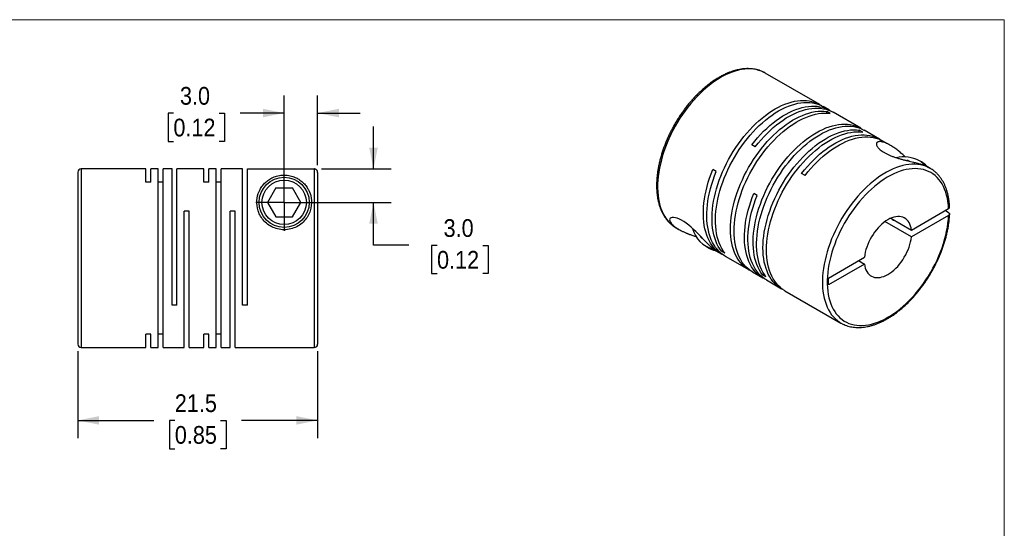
# Model space of a CAD drawing. Header units: millimetres. Extents: x 0 to 140, y 0 to 108.
# Tile 3 of 3: x 51 to 140, y 62 to 108. Entities that reach past the tile are written whole.
import ezdxf

# ---------------------------------------------------------------- set-up
doc = ezdxf.new("R2010")
doc.units = ezdxf.units.MM
doc.header["$LTSCALE"] = 0.5
doc.linetypes.add('SLD-Solid', pattern=[0])
doc.layers.add('SLD-0', color=7, linetype='SLD-Solid', lineweight=25)
doc.styles.add('SLDTEXTSTYLE0', font='GOTHIC.TTF', dxfattribs={"width": 0.913})
doc.dimstyles.new('SLDDIMSTYLE2', dxfattribs={"dimtxt": 1.5875, "dimasz": 1.905, "dimexe": 0, "dimexo": 0.0625, "dimgap": 0.396875, "dimtad": 0, "dimtih": 1, "dimtoh": 1, "dimdec": 1, "dimrnd": 1e-09, "dimzin": 4, "dimdsep": 46, "dimtxsty": 'SLDTEXTSTYLE0', "dimsah": 1, "dimcen": 0.09, "dimadec": 0, "dimazin": 1, "dimtfac": 1, "dimtdec": 1, "dimtmove": 0, "dimatfit": 0, "dimfxl": 0, "dimfrac": 2, "dimtolj": 1, "dimtzin": 12, "dimarcsym": 0})
doc.dimstyles.new('SLDDIMSTYLE4', dxfattribs={"dimtxt": 1.5875, "dimasz": 1.905, "dimexe": 0, "dimexo": 0.0625, "dimgap": 0.396875, "dimtad": 0, "dimtih": 1, "dimtoh": 1, "dimdec": 1, "dimrnd": 1e-09, "dimzin": 12, "dimdsep": 46, "dimtxsty": 'SLDTEXTSTYLE0', "dimsah": 1, "dimcen": 0.09, "dimadec": 0, "dimazin": 3, "dimtfac": 1, "dimtdec": 1, "dimtofl": 0, "dimtmove": 0, "dimatfit": 3, "dimfxl": 0, "dimfrac": 2, "dimtolj": 1, "dimtzin": 12, "dimarcsym": 0})

# ---------------------------------------------------------------- blocks, each defined once
blk = doc.blocks.new('Block2')
at = {"color": 7, "linetype": 'SLD-Solid', "lineweight": 18}
for p, q in [((139.701, 107.951), (0.001, 107.951)), ((139.701, 0.001), (139.701, 107.951))]:
    blk.add_line(p, q, dxfattribs=at)
blk = doc.blocks.new('_D_6')
at = {"layer": 'SLD-0'}
for p, q in [((75.154, 92.224), (75.154, 101.177)), ((78.154, 94.915), (78.154, 101.177)), ((65.225, 99.577), (64.741, 99.577)), ((64.741, 99.577), (64.741, 97.057)), ((69.33, 99.577), (69.814, 99.577)), ((69.814, 99.577), (69.814, 97.057)), ((75.154, 99.589), (71.206, 99.589)), ((78.154, 99.589), (81.964, 99.589)), ((64.741, 97.057), (65.225, 97.057)), ((69.814, 97.057), (69.33, 97.057))]:
    blk.add_line(p, q, dxfattribs=at)
for points in [[(75.154, 99.589), (73.249, 99.97), (73.249, 99.208)], [(78.154, 99.589), (80.059, 99.208), (80.059, 99.97)]]:
    blk.add_solid(points, dxfattribs=at)
at = {"layer": 'SLD-0', "char_height": 1.5875, "attachment_point": 1, "style": 'SLDTEXTSTYLE0'}
for s, insert in [('3.0', (65.812, 101.927)), ('0.12', (65.225, 99.085))]:
    blk.add_mtext(s, dxfattribs=dict(at, insert=insert))
blk = doc.blocks.new('_D_7')
at = {"layer": 'SLD-0'}
for p, q in [((83.16, 94.58), (83.16, 98.39)), ((78.489, 94.58), (84.748, 94.58)), ((75.789, 91.589), (84.748, 91.589)), ((83.16, 87.746), (83.16, 91.589)), ((86.335, 87.746), (83.16, 87.746)), ((88.855, 87.734), (88.371, 87.734)), ((88.371, 87.734), (88.371, 85.214)), ((92.96, 87.734), (93.444, 87.734)), ((93.444, 87.734), (93.444, 85.214)), ((88.371, 85.214), (88.855, 85.214)), ((93.444, 85.214), (92.96, 85.214))]:
    blk.add_line(p, q, dxfattribs=at)
for points in [[(83.16, 94.58), (83.541, 96.485), (82.779, 96.485)], [(83.16, 91.589), (82.779, 89.684), (83.541, 89.684)]]:
    blk.add_solid(points, dxfattribs=at)
at = {"layer": 'SLD-0', "char_height": 1.5875, "attachment_point": 1, "style": 'SLDTEXTSTYLE0'}
for s, insert in [('3.0', (89.441, 90.084)), ('0.12', (88.855, 87.241))]:
    blk.add_mtext(s, dxfattribs=dict(at, insert=insert))
blk = doc.blocks.new('_D_8')
at = {"layer": 'SLD-0'}
for p, q in [((56.654, 78.254), (56.654, 70.473)), ((78.154, 78.254), (78.154, 70.473)), ((56.654, 72.061), (63.476, 72.061)), ((65.351, 72.049), (64.868, 72.049)), ((64.868, 72.049), (64.868, 69.529)), ((69.457, 72.049), (69.941, 72.049)), ((69.941, 72.049), (69.941, 69.529)), ((78.154, 72.061), (71.332, 72.061)), ((64.868, 69.529), (65.351, 69.529)), ((69.941, 69.529), (69.457, 69.529))]:
    blk.add_line(p, q, dxfattribs=at)
for points in [[(56.654, 72.061), (58.559, 71.68), (58.559, 72.442)], [(78.154, 72.061), (76.249, 72.442), (76.249, 71.68)]]:
    blk.add_solid(points, dxfattribs=at)
at = {"layer": 'SLD-0', "char_height": 1.5875, "attachment_point": 1, "style": 'SLDTEXTSTYLE0'}
for s, insert in [('21.5', (65.351, 74.399)), ('0.85', (65.351, 71.556))]:
    blk.add_mtext(s, dxfattribs=dict(at, insert=insert))
blk = doc.blocks.new('SW_CENTERMARKSYMBOL_3')
at = {"layer": 'SLD-0', "color": 0}
for q in [(0, 2.54), (-2.54, 0), (0, -2.54), (2.54, 0)]:
    blk.add_line((0, 0), q, dxfattribs=at)

msp = doc.modelspace()

# ---------------------------------------------------------------- linework, layer by layer
for p, q in [((118.28, 103.168), (118.248, 103.186)), ((123.159, 100.352), (118.28, 103.168)), ((124.042, 99.841), (123.47, 100.172)), ((124.102, 99.558), (123.79, 99.738)), ((123.79, 99.585), (123.79, 99.738)), ((126.843, 98.225), (124.354, 99.662)), ((127.008, 97.881), (126.697, 98.06)), ((126.697, 97.907), (126.697, 98.06)), ((128.504, 97.266), (127.154, 98.045)), ((129.48, 96.702), (128.815, 97.086)), ((117.384, 96.579), (117.073, 96.758)), ((131.073, 95.347), (130.965, 95.33)), ((131.073, 95.347), (131.201, 95.273)), ((131.073, 95.303), (131.073, 95.347)), ((132.276, 95.216), (132.092, 95.322)), ((62.754, 94.589), (56.954, 94.589)), ((56.954, 94.589), (56.954, 78.589)), ((62.754, 93.398), (62.754, 94.589)), ((63.854, 94.589), (63.194, 94.589)), ((63.194, 93.398), (63.194, 94.589)), ((63.854, 78.589), (63.854, 94.589)), ((65.104, 94.589), (64.294, 94.589)), ((64.294, 78.589), (64.294, 94.589)), ((65.104, 82.389), (65.104, 94.589)), ((67.964, 94.589), (65.544, 94.589)), ((65.544, 82.389), (65.544, 94.589)), ((67.964, 93.398), (67.964, 94.589)), ((69.064, 94.589), (68.404, 94.589)), ((68.404, 93.398), (68.404, 94.589)), ((69.064, 78.589), (69.064, 94.589)), ((71.414, 94.589), (69.504, 94.589)), ((69.504, 78.589), (69.504, 94.589)), ((71.414, 82.389), (71.414, 94.589)), ((71.854, 82.389), (71.854, 94.58)), ((71.854, 94.58), (77.854, 94.58)), ((77.854, 94.58), (77.854, 78.589)), ((113.878, 94.343), (113.566, 94.522)), ((133.058, 94.637), (132.818, 94.776)), ((133.071, 94.629), (133.058, 94.637)), ((56.654, 94.289), (56.654, 78.889)), ((78.154, 94.28), (78.154, 78.889)), ((121.846, 94.003), (121.535, 94.182)), ((63.194, 93.398), (62.754, 93.398)), ((64.294, 93.398), (63.854, 93.398)), ((68.404, 93.398), (67.964, 93.398)), ((69.504, 93.398), (69.064, 93.398)), ((74.404, 92.889), (73.653, 91.589)), ((74.404, 92.889), (75.905, 92.889)), ((76.655, 91.589), (75.905, 92.889)), ((117.562, 92.216), (117.251, 92.396)), ((73.653, 91.589), (74.404, 90.289)), ((75.905, 90.289), (76.655, 91.589)), ((131.375, 89.107), (134.709, 91.032)), ((66.644, 90.789), (66.204, 90.789)), ((66.204, 78.589), (66.204, 90.789)), ((66.644, 78.589), (66.644, 90.789)), ((70.754, 90.789), (70.314, 90.789)), ((70.314, 78.589), (70.314, 90.789)), ((70.754, 78.589), (70.754, 90.789)), ((74.404, 90.289), (75.905, 90.289)), ((129.535, 90.169), (131.375, 89.107)), ((134.709, 90.419), (131.375, 88.495)), ((134.709, 90.664), (134.391, 90.848)), ((110.28, 89.311), (110.521, 89.172)), ((131.375, 88.495), (129.005, 89.863)), ((112.45, 88.576), (112.49, 88.471)), ((112.529, 88.493), (112.49, 88.471)), ((112.621, 88.396), (112.49, 88.471)), ((113.021, 87.601), (113.205, 87.495)), ((113.857, 87.246), (114.381, 86.944)), ((114.344, 87.214), (114.477, 87.291)), ((114.655, 87.035), (114.344, 87.214)), ((114.693, 86.764), (116.821, 85.536)), ((123.932, 84.81), (127.166, 86.677)), ((127.166, 86.065), (123.932, 84.198)), ((126.635, 86.371), (127.166, 86.065)), ((117.132, 85.356), (118.065, 84.817)), ((118.028, 85.088), (118.161, 85.164)), ((118.339, 84.908), (118.028, 85.088)), ((123.932, 84.198), (123.932, 84.81)), ((118.377, 84.637), (119.727, 83.858)), ((120.038, 83.678), (125.059, 80.78)), ((65.544, 82.389), (65.104, 82.389)), ((71.854, 82.389), (71.414, 82.389)), ((125.059, 80.78), (125.093, 80.76)), ((63.194, 79.78), (62.754, 79.78)), ((62.754, 78.589), (62.754, 79.78)), ((63.194, 78.589), (63.194, 79.78)), ((64.294, 79.78), (63.854, 79.78)), ((68.404, 79.78), (67.964, 79.78)), ((67.964, 78.589), (67.964, 79.78)), ((68.404, 78.589), (68.404, 79.78)), ((69.504, 79.78), (69.064, 79.78)), ((56.954, 78.589), (62.754, 78.589)), ((63.194, 78.589), (63.854, 78.589)), ((64.294, 78.589), (66.204, 78.589)), ((66.644, 78.589), (67.964, 78.589)), ((68.404, 78.589), (69.064, 78.589)), ((69.504, 78.589), (70.314, 78.589)), ((70.754, 78.589), (77.854, 78.589))]:
    msp.add_line(p, q)
at = {"flags": 128}
for points in [[(118.248, 103.186), (118.153, 103.237), (117.933, 103.336), (117.704, 103.416), (117.465, 103.477), (117.218, 103.518), (116.963, 103.54), (116.7, 103.541), (116.431, 103.523), (116.156, 103.485), (115.876, 103.428), (115.592, 103.351), (115.304, 103.255), (115.013, 103.14), (114.721, 103.007), (114.427, 102.855), (114.133, 102.685), (113.839, 102.498), (113.546, 102.294), (113.256, 102.073), (112.968, 101.837), (112.684, 101.585), (112.404, 101.319), (112.129, 101.04), (111.86, 100.747), (111.597, 100.442), (111.342, 100.126), (111.094, 99.799), (110.856, 99.463), (110.626, 99.118), (110.407, 98.765), (110.198, 98.405), (110, 98.04), (109.813, 97.669), (109.639, 97.295), (109.477, 96.918), (109.328, 96.539), (109.192, 96.159), (109.071, 95.78), (108.963, 95.401), (108.87, 95.025), (108.791, 94.653), (108.727, 94.284), (108.679, 93.921), (108.645, 93.564), (108.627, 93.214), (108.624, 92.873), (108.636, 92.541), (108.663, 92.218), (108.706, 91.907), (108.764, 91.607), (108.836, 91.32), (108.924, 91.046), (109.026, 90.786), (109.142, 90.541), (109.272, 90.311), (109.415, 90.097), (109.572, 89.9), (109.741, 89.72), (109.923, 89.558), (110.117, 89.414), (110.28, 89.311)], [(114.344, 87.214), (114.197, 87.422), (114.063, 87.645), (113.943, 87.884), (113.836, 88.138), (113.744, 88.406), (113.667, 88.688), (113.604, 88.982), (113.556, 89.288), (113.523, 89.605), (113.505, 89.932), (113.503, 90.269), (113.515, 90.614), (113.543, 90.967), (113.586, 91.326), (113.644, 91.691), (113.716, 92.061), (113.803, 92.434), (113.905, 92.81), (114.02, 93.188), (114.15, 93.566), (114.292, 93.944), (114.448, 94.32), (114.617, 94.694), (114.797, 95.065), (114.99, 95.431), (115.193, 95.792), (115.407, 96.146), (115.631, 96.494), (115.865, 96.832), (116.108, 97.162), (116.358, 97.482), (116.616, 97.791), (116.881, 98.088), (117.153, 98.373), (117.429, 98.644), (117.71, 98.901), (117.995, 99.144), (118.283, 99.371), (118.574, 99.583), (118.866, 99.778), (119.159, 99.956), (119.452, 100.116), (119.744, 100.258), (120.034, 100.382), (120.322, 100.488), (120.607, 100.574), (120.889, 100.641), (121.165, 100.689), (121.436, 100.717), (121.701, 100.726), (121.959, 100.716), (122.21, 100.685), (122.453, 100.635), (122.686, 100.566), (122.911, 100.478), (123.125, 100.371), (123.311, 100.257)], [(114.655, 87.035), (114.508, 87.242), (114.374, 87.466), (114.254, 87.705), (114.148, 87.958), (114.055, 88.226), (113.978, 88.508), (113.915, 88.802), (113.867, 89.108), (113.834, 89.425), (113.817, 89.753), (113.814, 90.09), (113.827, 90.435), (113.854, 90.788), (113.897, 91.147), (113.955, 91.512), (114.027, 91.881), (114.114, 92.255), (114.216, 92.631), (114.331, 93.008), (114.461, 93.386), (114.603, 93.764), (114.759, 94.141), (114.928, 94.515), (115.108, 94.885), (115.301, 95.252), (115.504, 95.612), (115.718, 95.967), (115.943, 96.314), (116.176, 96.653), (116.419, 96.983), (116.669, 97.302), (116.928, 97.611), (117.193, 97.908), (117.464, 98.193), (117.74, 98.464), (118.021, 98.722), (118.306, 98.965), (118.595, 99.192), (118.885, 99.403), (119.177, 99.598), (119.47, 99.776), (119.763, 99.936), (120.055, 100.079), (120.345, 100.203), (120.634, 100.308), (120.919, 100.394), (121.2, 100.462), (121.476, 100.509), (121.747, 100.538), (122.012, 100.547), (122.271, 100.536), (122.521, 100.506), (122.764, 100.456), (122.997, 100.387), (123.222, 100.298), (123.436, 100.191), (123.47, 100.172)], [(116.979, 85.451), (116.787, 85.556), (116.587, 85.688), (116.398, 85.838), (116.222, 86.005), (116.057, 86.191), (115.906, 86.393), (115.767, 86.611), (115.642, 86.845), (115.531, 87.094), (115.435, 87.357), (115.352, 87.634), (115.285, 87.924), (115.232, 88.227), (115.194, 88.54), (115.171, 88.864), (115.164, 89.198), (115.171, 89.541), (115.194, 89.891), (115.232, 90.249), (115.285, 90.612), (115.352, 90.98), (115.435, 91.352), (115.531, 91.727), (115.642, 92.104), (115.767, 92.483), (115.906, 92.861), (116.057, 93.238), (116.222, 93.613), (116.398, 93.984), (116.587, 94.352), (116.787, 94.715), (116.997, 95.071), (117.218, 95.421), (117.449, 95.763), (117.689, 96.096), (117.937, 96.419), (118.193, 96.731), (118.455, 97.033), (118.725, 97.321), (118.999, 97.597), (119.279, 97.859), (119.563, 98.107), (119.85, 98.339), (120.14, 98.556), (120.432, 98.756), (120.724, 98.94), (121.017, 99.106), (121.31, 99.254), (121.601, 99.384), (121.89, 99.496), (122.176, 99.588), (122.458, 99.662), (122.737, 99.716), (123.01, 99.751), (123.277, 99.766), (123.537, 99.762), (123.79, 99.738)], [(117.073, 96.758), (117.326, 97.074), (117.587, 97.38), (117.854, 97.673), (118.127, 97.953), (118.405, 98.22), (118.687, 98.473), (118.973, 98.71), (119.263, 98.932), (119.554, 99.138), (119.846, 99.328), (120.139, 99.5), (120.432, 99.654), (120.723, 99.791), (121.013, 99.909), (121.3, 100.008), (121.584, 100.088), (121.864, 100.149), (122.139, 100.19), (122.408, 100.212), (122.671, 100.215), (122.927, 100.197), (123.175, 100.161), (123.414, 100.105), (123.645, 100.029), (123.866, 99.935), (124.077, 99.821), (124.195, 99.746)], [(117.384, 96.579), (117.637, 96.895), (117.898, 97.2), (118.165, 97.493), (118.438, 97.773), (118.716, 98.04), (118.998, 98.293), (119.285, 98.531), (119.574, 98.753), (119.865, 98.959), (120.157, 99.148), (120.45, 99.32), (120.743, 99.475), (121.034, 99.611), (121.324, 99.729), (121.611, 99.828), (121.895, 99.908), (122.175, 99.969), (122.45, 100.011), (122.719, 100.033), (122.982, 100.035), (123.238, 100.018), (123.486, 99.981), (123.725, 99.925), (123.956, 99.85), (124.177, 99.755), (124.354, 99.662)], [(117.132, 85.356), (117.098, 85.376), (116.898, 85.508), (116.709, 85.658), (116.533, 85.826), (116.368, 86.011), (116.217, 86.213), (116.078, 86.431), (115.954, 86.665), (115.843, 86.914), (115.746, 87.178), (115.663, 87.455), (115.596, 87.745), (115.543, 88.047), (115.505, 88.361), (115.482, 88.685), (115.475, 89.019), (115.482, 89.361), (115.505, 89.712), (115.543, 90.069), (115.596, 90.432), (115.663, 90.8), (115.746, 91.173), (115.843, 91.548), (115.954, 91.925), (116.078, 92.303), (116.217, 92.681), (116.368, 93.058), (116.533, 93.433), (116.709, 93.805), (116.898, 94.173), (117.098, 94.535), (117.309, 94.892), (117.53, 95.242), (117.76, 95.583), (118, 95.916), (118.248, 96.239), (118.504, 96.552), (118.767, 96.853), (119.036, 97.142), (119.311, 97.418), (119.59, 97.68), (119.874, 97.927), (120.161, 98.16), (120.451, 98.376), (120.743, 98.577), (121.035, 98.76), (121.328, 98.926), (121.621, 99.075), (121.912, 99.205), (122.201, 99.316), (122.487, 99.409), (122.77, 99.482), (123.048, 99.537), (123.321, 99.571), (123.588, 99.587), (123.848, 99.582), (124.102, 99.558)], [(118.028, 85.088), (117.881, 85.295), (117.747, 85.518), (117.627, 85.757), (117.52, 86.011), (117.428, 86.279), (117.351, 86.561), (117.288, 86.855), (117.24, 87.161), (117.207, 87.478), (117.189, 87.806), (117.187, 88.142), (117.199, 88.488), (117.227, 88.84), (117.27, 89.2), (117.328, 89.565), (117.4, 89.934), (117.487, 90.308), (117.589, 90.684), (117.704, 91.061), (117.834, 91.439), (117.976, 91.817), (118.132, 92.194), (118.301, 92.568), (118.481, 92.938), (118.674, 93.304), (118.877, 93.665), (119.091, 94.02), (119.315, 94.367), (119.549, 94.706), (119.792, 95.036), (120.042, 95.355), (120.3, 95.664), (120.566, 95.961), (120.837, 96.246), (121.113, 96.517), (121.394, 96.775), (121.679, 97.017), (121.967, 97.245), (122.258, 97.456), (122.55, 97.651), (122.843, 97.829), (123.136, 97.989), (123.428, 98.131), (123.718, 98.255), (124.006, 98.361), (124.292, 98.447), (124.573, 98.514), (124.849, 98.562), (125.12, 98.591), (125.385, 98.6), (125.644, 98.589), (125.894, 98.558), (126.137, 98.509), (126.37, 98.44), (126.595, 98.351), (126.809, 98.244), (126.995, 98.13)], [(118.339, 84.908), (118.192, 85.115), (118.058, 85.339), (117.938, 85.578), (117.832, 85.832), (117.739, 86.1), (117.662, 86.381), (117.599, 86.675), (117.551, 86.981), (117.518, 87.299), (117.501, 87.626), (117.498, 87.963), (117.511, 88.308), (117.538, 88.661), (117.581, 89.02), (117.639, 89.385), (117.711, 89.755), (117.798, 90.128), (117.9, 90.504), (118.015, 90.881), (118.145, 91.26), (118.287, 91.638), (118.443, 92.014), (118.612, 92.388), (118.792, 92.759), (118.985, 93.125), (119.188, 93.486), (119.402, 93.84), (119.627, 94.187), (119.86, 94.526), (120.103, 94.856), (120.353, 95.176), (120.612, 95.485), (120.877, 95.782), (121.148, 96.066), (121.424, 96.338), (121.705, 96.595), (121.99, 96.838), (122.279, 97.065), (122.569, 97.276), (122.861, 97.471), (123.154, 97.649), (123.447, 97.809), (123.739, 97.952), (124.029, 98.076), (124.318, 98.181), (124.603, 98.268), (124.884, 98.335), (125.16, 98.383), (125.431, 98.411), (125.696, 98.42), (125.955, 98.409), (126.205, 98.379), (126.448, 98.329), (126.682, 98.26), (126.906, 98.172), (127.12, 98.064), (127.154, 98.045)], [(119.886, 83.773), (119.693, 83.878), (119.493, 84.01), (119.304, 84.16), (119.128, 84.328), (118.963, 84.513), (118.812, 84.715), (118.673, 84.933), (118.549, 85.167), (118.438, 85.416), (118.341, 85.68), (118.259, 85.957), (118.191, 86.247), (118.138, 86.549), (118.1, 86.863), (118.078, 87.187), (118.07, 87.521), (118.078, 87.863), (118.1, 88.214), (118.138, 88.571), (118.191, 88.934), (118.259, 89.302), (118.341, 89.674), (118.438, 90.05), (118.549, 90.427), (118.673, 90.805), (118.812, 91.183), (118.963, 91.56), (119.128, 91.935), (119.304, 92.307), (119.493, 92.674), (119.693, 93.037), (119.904, 93.394), (120.125, 93.743), (120.355, 94.085), (120.595, 94.418), (120.843, 94.741), (121.099, 95.054), (121.362, 95.355), (121.631, 95.644), (121.906, 95.919), (122.185, 96.182), (122.469, 96.429), (122.756, 96.662), (123.046, 96.878), (123.338, 97.079), (123.631, 97.262), (123.924, 97.428), (124.216, 97.576), (124.507, 97.707), (124.796, 97.818), (125.082, 97.911), (125.365, 97.984), (125.643, 98.039), (125.916, 98.073), (126.183, 98.089), (126.443, 98.084), (126.697, 98.06)], [(120.038, 83.678), (120.004, 83.698), (119.804, 83.83), (119.616, 83.98), (119.439, 84.148), (119.275, 84.333), (119.123, 84.535), (118.985, 84.753), (118.86, 84.987), (118.749, 85.236), (118.652, 85.5), (118.57, 85.777), (118.502, 86.067), (118.449, 86.369), (118.411, 86.683), (118.389, 87.007), (118.381, 87.341), (118.389, 87.684), (118.411, 88.034), (118.449, 88.391), (118.502, 88.754), (118.57, 89.123), (118.652, 89.495), (118.749, 89.87), (118.86, 90.247), (118.985, 90.625), (119.123, 91.003), (119.275, 91.38), (119.439, 91.755), (119.616, 92.127), (119.804, 92.495), (120.004, 92.857), (120.215, 93.214), (120.436, 93.564), (120.666, 93.906), (120.906, 94.238), (121.154, 94.562), (121.41, 94.874), (121.673, 95.175), (121.942, 95.464), (122.217, 95.74), (122.497, 96.002), (122.78, 96.249), (123.068, 96.482), (123.357, 96.699), (123.649, 96.899), (123.942, 97.082), (124.235, 97.249), (124.527, 97.397), (124.818, 97.527), (125.107, 97.638), (125.393, 97.731), (125.676, 97.805), (125.954, 97.859), (126.227, 97.894), (126.494, 97.909), (126.755, 97.905), (127.008, 97.881)], [(121.535, 94.182), (121.788, 94.499), (122.049, 94.804), (122.316, 95.097), (122.589, 95.377), (122.867, 95.644), (123.149, 95.897), (123.435, 96.134), (123.724, 96.357), (124.015, 96.563), (124.308, 96.752), (124.601, 96.924), (124.893, 97.079), (125.185, 97.215), (125.475, 97.333), (125.762, 97.432), (126.046, 97.512), (126.326, 97.573), (126.601, 97.615), (126.87, 97.637), (127.133, 97.639), (127.388, 97.622), (127.636, 97.585), (127.876, 97.529), (128.107, 97.453), (128.328, 97.359), (128.538, 97.245), (128.657, 97.171)], [(121.846, 94.003), (122.1, 94.32), (122.361, 94.626), (122.629, 94.919), (122.902, 95.2), (123.181, 95.468), (123.464, 95.721), (123.751, 95.959), (124.041, 96.181), (124.333, 96.387), (124.626, 96.577), (124.92, 96.749), (125.213, 96.903), (125.505, 97.039), (125.796, 97.157), (126.083, 97.256), (126.368, 97.335), (126.648, 97.395), (126.923, 97.436), (127.193, 97.457), (127.456, 97.459), (127.712, 97.441), (127.96, 97.403), (128.2, 97.346), (128.431, 97.269), (128.652, 97.173), (128.815, 97.086)], [(114.54, 86.859), (114.428, 86.917), (114.223, 87.043), (114.03, 87.186), (113.848, 87.347), (113.679, 87.526), (113.522, 87.723), (113.378, 87.935), (113.248, 88.164), (113.131, 88.408), (113.029, 88.667), (112.941, 88.94), (112.868, 89.226), (112.81, 89.524), (112.766, 89.835), (112.738, 90.156), (112.725, 90.487), (112.727, 90.828), (112.745, 91.176), (112.778, 91.532), (112.825, 91.894), (112.888, 92.262), (112.966, 92.633), (113.058, 93.009), (113.164, 93.386), (113.285, 93.765), (113.419, 94.144), (113.566, 94.522)], [(133.058, 94.637), (132.888, 94.727), (132.667, 94.822), (132.435, 94.898), (132.195, 94.955), (131.946, 94.992), (131.689, 95.01), (131.425, 95.008), (131.155, 94.986), (130.879, 94.944), (130.598, 94.883), (130.313, 94.802), (130.024, 94.702), (129.733, 94.584), (129.44, 94.446), (129.146, 94.291), (128.852, 94.117), (128.559, 93.927), (128.266, 93.719), (127.976, 93.495), (127.689, 93.256), (127.406, 93.001), (127.127, 92.733), (126.853, 92.45), (126.585, 92.155), (126.324, 91.848), (126.07, 91.53), (125.824, 91.201), (125.587, 90.863), (125.36, 90.516), (125.142, 90.162), (124.935, 89.801), (124.74, 89.434), (124.556, 89.063), (124.384, 88.688), (124.224, 88.31), (124.078, 87.931), (123.945, 87.551), (123.826, 87.172), (123.722, 86.794), (123.631, 86.419), (123.556, 86.047), (123.495, 85.679), (123.449, 85.317), (123.419, 84.962), (123.403, 84.614), (123.403, 84.274), (123.419, 83.944), (123.449, 83.623), (123.495, 83.314), (123.556, 83.017), (123.631, 82.732), (123.722, 82.461), (123.826, 82.204), (123.945, 81.962), (124.078, 81.735), (124.224, 81.525), (124.384, 81.331), (124.556, 81.155), (124.74, 80.996), (124.935, 80.856), (125.059, 80.78)], [(134.709, 91.032), (134.687, 91.35), (134.65, 91.659), (134.599, 91.956), (134.532, 92.241), (134.451, 92.513), (134.355, 92.771), (134.245, 93.014), (134.121, 93.243), (133.983, 93.455), (133.833, 93.651), (133.669, 93.831), (133.493, 93.993), (133.306, 94.136), (133.107, 94.262), (132.897, 94.369), (132.678, 94.457), (132.449, 94.526), (132.211, 94.575), (131.964, 94.605), (131.71, 94.615), (131.45, 94.606), (131.183, 94.577), (130.911, 94.528), (130.634, 94.46), (130.354, 94.373), (130.071, 94.267), (129.785, 94.142), (129.498, 93.999), (129.21, 93.838), (128.922, 93.659), (128.636, 93.464), (128.351, 93.252), (128.068, 93.024), (127.789, 92.781), (127.515, 92.524), (127.245, 92.252), (126.98, 91.968), (126.723, 91.672), (126.472, 91.364), (126.229, 91.045), (125.995, 90.717), (125.769, 90.38), (125.554, 90.035), (125.349, 89.683), (125.155, 89.326), (124.972, 88.964), (124.802, 88.598), (124.643, 88.228), (124.498, 87.858), (124.366, 87.486), (124.248, 87.115), (124.144, 86.745), (124.054, 86.377), (123.979, 86.013), (123.919, 85.653), (123.873, 85.299), (123.843, 84.951), (123.828, 84.61), (123.828, 84.278), (123.843, 83.954), (123.873, 83.642), (123.919, 83.34), (123.979, 83.049), (124.054, 82.772), (124.144, 82.508), (124.248, 82.258), (124.366, 82.023), (124.498, 81.804), (124.643, 81.601), (124.802, 81.414), (124.972, 81.245), (125.155, 81.094), (125.349, 80.96), (125.554, 80.846), (125.769, 80.75), (125.995, 80.673), (126.229, 80.615), (126.472, 80.577), (126.723, 80.559), (126.98, 80.56), (127.245, 80.58), (127.515, 80.621), (127.789, 80.681), (128.068, 80.76), (128.351, 80.858), (128.636, 80.975), (128.922, 81.11), (129.21, 81.264), (129.498, 81.435), (129.785, 81.624), (130.071, 81.829), (130.354, 82.05), (130.634, 82.286), (130.911, 82.538), (131.183, 82.803), (131.45, 83.082), (131.71, 83.374), (131.964, 83.677), (132.211, 83.991), (132.449, 84.315), (132.678, 84.649), (132.897, 84.99), (133.107, 85.339), (133.306, 85.694), (133.493, 86.055), (133.669, 86.419), (133.833, 86.787), (133.983, 87.158), (134.121, 87.529), (134.245, 87.901), (134.355, 88.271), (134.451, 88.64), (134.532, 89.006), (134.599, 89.368), (134.65, 89.724), (134.687, 90.075), (134.709, 90.419)], [(114.693, 86.764), (114.523, 86.871), (114.33, 87.015), (114.15, 87.177), (113.981, 87.357), (113.826, 87.553), (113.683, 87.766), (113.553, 87.995), (113.438, 88.239), (113.336, 88.498), (113.249, 88.771), (113.177, 89.057), (113.119, 89.355), (113.076, 89.665), (113.049, 89.986), (113.036, 90.316), (113.039, 90.656), (113.057, 91.004), (113.089, 91.359), (113.137, 91.721), (113.2, 92.087), (113.278, 92.458), (113.37, 92.833), (113.476, 93.209), (113.596, 93.587), (113.73, 93.965), (113.878, 94.343)], [(118.224, 84.733), (118.099, 84.798), (117.896, 84.924), (117.703, 85.068), (117.523, 85.23), (117.354, 85.409), (117.198, 85.606), (117.056, 85.819), (116.926, 86.048), (116.811, 86.292), (116.709, 86.551), (116.622, 86.823), (116.55, 87.109), (116.492, 87.408), (116.449, 87.718), (116.422, 88.039), (116.409, 88.369), (116.412, 88.709), (116.429, 89.057), (116.462, 89.412), (116.51, 89.773), (116.573, 90.14), (116.651, 90.511), (116.743, 90.885), (116.849, 91.262), (116.969, 91.64), (117.103, 92.018), (117.251, 92.396)], [(118.377, 84.637), (118.207, 84.744), (118.015, 84.888), (117.834, 85.05), (117.665, 85.23), (117.51, 85.426), (117.367, 85.639), (117.238, 85.868), (117.122, 86.112), (117.021, 86.371), (116.933, 86.644), (116.861, 86.93), (116.803, 87.228), (116.76, 87.538), (116.733, 87.859), (116.72, 88.19), (116.723, 88.529), (116.741, 88.877), (116.773, 89.232), (116.821, 89.594), (116.884, 89.961), (116.962, 90.332), (117.054, 90.706), (117.16, 91.082), (117.28, 91.46), (117.414, 91.839), (117.562, 92.216)], [(113.858, 87.247), (113.812, 87.274), (113.722, 87.334), (113.628, 87.404), (113.534, 87.482), (113.437, 87.566), (113.244, 87.749), (113.04, 87.955), (112.825, 88.179), (112.647, 88.368), (112.46, 88.565), (112.264, 88.768), (112.059, 88.973), (111.854, 89.169), (111.642, 89.362), (111.422, 89.546), (111.199, 89.717), (110.984, 89.864), (110.776, 89.989), (110.577, 90.09), (110.391, 90.165), (110.216, 90.216), (110.064, 90.239), (109.937, 90.238), (109.837, 90.213), (109.762, 90.168), (109.717, 90.105), (109.701, 90.026), (109.714, 89.934), (109.774, 89.804), (109.883, 89.66), (110.041, 89.506), (110.041, 89.506)], [(131.375, 89.107), (131.345, 89.295), (131.3, 89.471), (131.24, 89.632), (131.166, 89.78), (131.078, 89.911), (130.978, 90.025), (130.865, 90.122), (130.74, 90.201), (130.605, 90.261), (130.46, 90.301), (130.306, 90.322), (130.145, 90.323), (129.978, 90.304), (129.806, 90.265), (129.63, 90.207), (129.451, 90.131), (129.271, 90.036), (129.09, 89.923), (128.911, 89.793), (128.735, 89.647), (128.563, 89.487), (128.396, 89.312), (128.235, 89.126), (128.081, 88.928), (127.936, 88.72), (127.801, 88.504), (127.676, 88.282), (127.563, 88.054), (127.463, 87.824), (127.375, 87.591), (127.301, 87.358), (127.241, 87.127), (127.196, 86.9), (127.166, 86.677)], [(127.166, 86.065), (127.196, 85.877), (127.241, 85.701), (127.301, 85.539), (127.375, 85.392), (127.463, 85.261), (127.563, 85.146), (127.676, 85.049), (127.801, 84.971), (127.936, 84.911), (128.081, 84.871), (128.235, 84.85), (128.396, 84.849), (128.563, 84.868), (128.735, 84.907), (128.911, 84.964), (129.09, 85.041), (129.271, 85.136), (129.451, 85.249), (129.63, 85.379), (129.806, 85.525), (129.978, 85.685), (130.145, 85.859), (130.306, 86.046), (130.46, 86.244), (130.605, 86.452), (130.74, 86.667), (130.865, 86.89), (130.978, 87.117), (131.078, 87.348), (131.166, 87.581), (131.24, 87.813), (131.3, 88.044), (131.345, 88.272), (131.375, 88.495)]]:
    msp.add_lwpolyline(points, dxfattribs=at)
for radius in [2.25, 1.99]:
    msp.add_circle((75.154, 91.589), radius)
for centre, radius, start, end in [((130.677, 92.555), 3.108, 62.91969, 102.09253), ((131.478, 94.179), 1.298, 34.00725, 61.74947), ((56.954, 94.289), 0.3, 90, 180), ((131.522, 93.847), 1.563, 38.66091, 61.15751), ((130.375, 91.048), 1.2, 229.75207, 250.25331), ((114.2, 89.863), 2.522, 193.86561, 256.55), ((114.033, 88.887), 1.619, 239.24779, 261.10551), ((56.954, 78.889), 0.3, 180, 270), ((77.854, 78.889), 0.3, 270, 0)]:
    msp.add_arc(centre, radius, start, end)
for points, knots in [([(118.246, 103.187), (118.181, 103.222), (118.047, 103.293), (117.832, 103.381), (117.606, 103.454), (117.372, 103.51), (117.13, 103.548), (116.881, 103.568), (116.626, 103.571), (116.365, 103.556), (116.099, 103.523), (115.829, 103.472), (115.554, 103.403), (115.277, 103.317), (114.997, 103.214), (114.716, 103.093), (114.433, 102.956), (114.151, 102.802), (113.869, 102.632), (113.589, 102.447), (113.31, 102.247), (113.034, 102.033), (112.761, 101.805), (112.492, 101.563), (112.227, 101.309), (111.967, 101.043), (111.713, 100.765), (111.465, 100.477), (111.224, 100.178), (110.99, 99.871), (110.764, 99.554), (110.546, 99.23), (110.337, 98.899), (110.138, 98.561), (109.948, 98.218), (109.769, 97.87), (109.601, 97.518), (109.443, 97.164), (109.297, 96.807), (109.163, 96.448), (109.041, 96.089), (108.932, 95.731), (108.835, 95.373), (108.751, 95.017), (108.681, 94.664), (108.624, 94.315), (108.581, 93.97), (108.551, 93.63), (108.535, 93.297), (108.534, 92.97), (108.546, 92.65), (108.573, 92.339), (108.614, 92.037), (108.669, 91.745), (108.738, 91.464), (108.82, 91.194), (108.917, 90.936), (109.027, 90.692), (109.15, 90.461), (109.286, 90.244), (109.434, 90.043), (109.594, 89.856), (109.765, 89.686), (109.947, 89.532), (110.124, 89.404), (110.245, 89.334), (110.298, 89.303)], [0, 0, 0, 0, 0.014336, 0.029569, 0.044819, 0.060107, 0.075447, 0.090853, 0.106328, 0.121874, 0.137486, 0.153157, 0.168877, 0.184637, 0.200426, 0.216235, 0.232058, 0.247887, 0.263718, 0.279546, 0.295371, 0.311189, 0.327001, 0.342805, 0.358603, 0.374394, 0.390179, 0.405959, 0.421733, 0.437504, 0.453271, 0.469036, 0.484799, 0.500561, 0.516323, 0.532086, 0.54785, 0.563617, 0.579386, 0.59516, 0.610938, 0.626723, 0.642513, 0.658311, 0.674116, 0.68993, 0.705752, 0.721583, 0.737422, 0.753268, 0.76912, 0.784974, 0.800828, 0.816674, 0.832506, 0.848317, 0.864095, 0.879831, 0.895513, 0.911133, 0.926681, 0.942155, 0.957556, 0.972892, 0.988175, 1, 1, 1, 1]), ([(130.843, 95.649), (130.812, 95.678), (130.729, 95.755), (130.594, 95.875), (130.439, 96.009), (130.286, 96.138), (130.132, 96.26), (129.974, 96.379), (129.814, 96.492), (129.657, 96.596), (129.51, 96.686), (129.372, 96.763), (129.223, 96.84), (129.063, 96.912), (128.897, 96.971), (128.749, 97.011), (128.613, 97.033), (128.491, 97.034), (128.388, 97.015), (128.309, 96.977), (128.256, 96.919), (128.231, 96.844), (128.237, 96.753), (128.274, 96.649), (128.346, 96.534), (128.449, 96.414), (128.584, 96.291), (128.75, 96.166), (128.884, 96.084), (128.952, 96.043)], [0, 0, 0, 0, 0.0195537, 0.0519321, 0.084383, 0.1169726, 0.1495921, 0.1821409, 0.2180389, 0.2522799, 0.2848718, 0.3158235, 0.3451454, 0.3882895, 0.4298754, 0.469957, 0.5085943, 0.5505036, 0.5917107, 0.6323211, 0.672445, 0.7126298, 0.7532068, 0.7942874, 0.8359787, 0.8761372, 0.91681, 0.9580732, 1, 1, 1, 1]), ([(128.952, 96.043), (129.025, 96.003), (129.17, 95.923), (129.414, 95.812), (129.67, 95.71), (129.939, 95.615), (130.218, 95.527), (130.502, 95.447), (130.78, 95.375), (131.05, 95.309), (131.309, 95.247), (131.53, 95.195), (131.714, 95.15), (131.866, 95.112), (132.016, 95.073), (132.162, 95.032), (132.303, 94.989), (132.437, 94.945), (132.561, 94.898), (132.659, 94.857), (132.736, 94.82), (132.784, 94.795), (132.809, 94.78), (132.817, 94.775)], [0, 0, 0, 0, 0.059221, 0.117505, 0.174956, 0.231682, 0.290739, 0.348936, 0.406426, 0.463368, 0.520135, 0.577609, 0.616406, 0.655632, 0.695329, 0.738889, 0.78376, 0.829989, 0.877615, 0.926678, 0.956055, 0.986627, 1, 1, 1, 1]), ([(78.154, 94.28), (78.153, 94.299), (78.151, 94.336), (78.135, 94.389), (78.112, 94.436), (78.082, 94.477), (78.048, 94.511), (78.01, 94.538), (77.971, 94.558), (77.931, 94.571), (77.892, 94.579), (77.867, 94.58), (77.854, 94.58)], [0, 0, 0, 0, 0.1203087, 0.2361044, 0.3473865, 0.4541545, 0.5564083, 0.6541485, 0.747376, 0.8360922, 0.9202993, 1, 1, 1, 1]), ([(134.795, 91.158), (134.792, 91.24), (134.783, 91.428), (134.753, 91.712), (134.708, 92.01), (134.648, 92.299), (134.574, 92.576), (134.487, 92.842), (134.386, 93.096), (134.271, 93.336), (134.144, 93.562), (134.004, 93.773), (133.852, 93.97), (133.688, 94.151), (133.513, 94.316), (133.327, 94.464), (133.179, 94.567), (133.091, 94.616), (133.071, 94.627)], [0, 0, 0, 0, 0.05192, 0.119252, 0.18657, 0.25385, 0.321059, 0.388161, 0.455113, 0.521868, 0.588382, 0.654615, 0.72054, 0.786149, 0.851456, 0.916501, 0.981344, 1, 1, 1, 1]), ([(75.154, 89.139), (75.352, 89.139), (75.742, 89.187), (76.291, 89.393), (76.766, 89.715), (77.143, 90.124), (77.409, 90.586), (77.616, 91.226), (77.62, 92.006), (77.386, 92.658), (77.099, 93.096), (76.824, 93.398), (76.51, 93.644), (76.196, 93.814), (75.931, 93.917), (75.689, 93.984), (75.428, 94.029), (75.139, 94.044), (74.852, 94.026), (74.594, 93.979), (74.355, 93.909), (74.074, 93.797), (73.767, 93.622), (73.461, 93.374), (73.201, 93.085), (72.917, 92.647), (72.686, 91.995), (72.694, 91.217), (72.902, 90.579), (73.169, 90.119), (73.546, 89.713), (74.019, 89.393), (74.567, 89.187), (74.957, 89.139), (75.154, 89.139)], [0, 0, 0, 0, 0.031781, 0.062666, 0.094381, 0.12534, 0.156254, 0.188109, 0.250535, 0.312957, 0.344042, 0.375215, 0.410996, 0.437994, 0.454917, 0.4694, 0.485876, 0.500782, 0.515637, 0.532192, 0.546652, 0.563545, 0.594775, 0.62597, 0.656955, 0.688099, 0.750253, 0.812471, 0.844204, 0.87502, 0.90584, 0.937421, 0.968262, 1, 1, 1, 1]), ([(134.709, 91.032), (134.724, 91.042), (134.755, 91.062), (134.782, 91.098), (134.796, 91.13), (134.796, 91.15), (134.795, 91.158)], [0, 0, 0, 0, 0.291504, 0.569295, 0.833369, 1, 1, 1, 1]), ([(125.097, 80.761), (125.142, 80.736), (125.255, 80.672), (125.448, 80.59), (125.672, 80.512), (125.904, 80.452), (126.144, 80.409), (126.391, 80.384), (126.644, 80.376), (126.904, 80.387), (127.169, 80.415), (127.438, 80.461), (127.712, 80.525), (127.988, 80.607), (128.268, 80.706), (128.549, 80.822), (128.831, 80.955), (129.113, 81.104), (129.395, 81.27), (129.676, 81.451), (129.955, 81.647), (130.232, 81.858), (130.506, 82.082), (130.776, 82.32), (131.042, 82.571), (131.303, 82.834), (131.559, 83.109), (131.809, 83.395), (132.052, 83.69), (132.288, 83.996), (132.516, 84.31), (132.736, 84.632), (132.947, 84.962), (133.149, 85.298), (133.341, 85.64), (133.523, 85.986), (133.694, 86.337), (133.855, 86.691), (134.004, 87.048), (134.141, 87.406), (134.266, 87.765), (134.379, 88.124), (134.479, 88.481), (134.566, 88.838), (134.64, 89.191), (134.701, 89.542), (134.747, 89.888), (134.781, 90.221), (134.791, 90.435), (134.796, 90.537)], [0, 0, 0, 0, 0.013783, 0.034597, 0.055428, 0.076303, 0.097246, 0.118274, 0.139396, 0.160615, 0.181927, 0.203322, 0.224788, 0.246311, 0.267878, 0.289476, 0.311094, 0.332724, 0.354358, 0.375989, 0.397616, 0.419234, 0.440844, 0.462444, 0.484035, 0.505616, 0.527189, 0.548755, 0.570313, 0.591865, 0.613413, 0.634957, 0.656498, 0.678038, 0.699577, 0.721117, 0.742659, 0.764204, 0.785753, 0.807306, 0.828867, 0.850434, 0.87201, 0.893596, 0.915192, 0.936799, 0.958417, 0.980048, 1, 1, 1, 1]), ([(134.709, 90.664), (134.721, 90.656), (134.746, 90.64), (134.774, 90.61), (134.794, 90.575), (134.799, 90.536), (134.789, 90.495), (134.76, 90.454), (134.726, 90.431), (134.709, 90.419)], [0, 0, 0, 0, 0.115286, 0.239762, 0.373429, 0.516289, 0.668341, 0.82958, 1, 1, 1, 1]), ([(110.041, 89.506), (110.074, 89.478), (110.141, 89.422), (110.257, 89.338), (110.389, 89.251), (110.537, 89.162), (110.678, 89.085), (110.807, 89.02), (110.921, 88.965), (111.04, 88.911), (111.142, 88.867), (111.222, 88.833), (111.285, 88.808), (111.351, 88.782), (111.422, 88.754), (111.498, 88.726), (111.588, 88.693), (111.712, 88.649), (111.858, 88.6), (111.997, 88.555), (112.078, 88.53), (112.11, 88.52)], [0, 0, 0, 0, 0.0728, 0.148623, 0.227511, 0.309505, 0.39464, 0.446263, 0.500686, 0.557915, 0.611752, 0.6374, 0.664541, 0.693175, 0.723302, 0.754923, 0.788037, 0.835876, 0.90702, 0.962671, 1, 1, 1, 1])]:
    msp.add_open_spline(points, degree=3, knots=knots)

# ---------------------------------------------------------------- block references
at = {"color": 7, "linetype": 'Continuous'}
msp.add_blockref('Block2', (0, 0), dxfattribs=at)
at = {"layer": 'SLD-0'}
msp.add_blockref('SW_CENTERMARKSYMBOL_3', (75.154, 91.589), dxfattribs=at)

# ---------------------------------------------------------------- dimensions: what is measured, and where the dimension line sits
for base, p1, p2, dimstyle, picture, middle in [((75.154, 99.589), (78.154, 94.28), (75.154, 91.589), 'SLDDIMSTYLE2', '_D_6', (67.278, 99.589)), ((56.654, 72.061), (78.154, 78.889), (56.654, 78.889), 'SLDDIMSTYLE4', '_D_8', (67.404, 72.061))]:
    dim = msp.add_linear_dim(base=base, p1=p1, p2=p2, dimstyle=dimstyle, dxfattribs=at)
    dim.commit()
    dim.dimension.update_dxf_attribs({"geometry": picture, "text_midpoint": middle, "dimtype": 160})
dim = msp.add_linear_dim(base=(83.16, 91.589), p1=(77.854, 94.58), p2=(75.154, 91.589), angle=90, dimstyle='SLDDIMSTYLE2', dxfattribs=at)
dim.commit()
dim.dimension.update_dxf_attribs({"geometry": '_D_7', "text_midpoint": (83.16, 87.746), "dimtype": 160})

doc.saveas('drawing.dxf')
